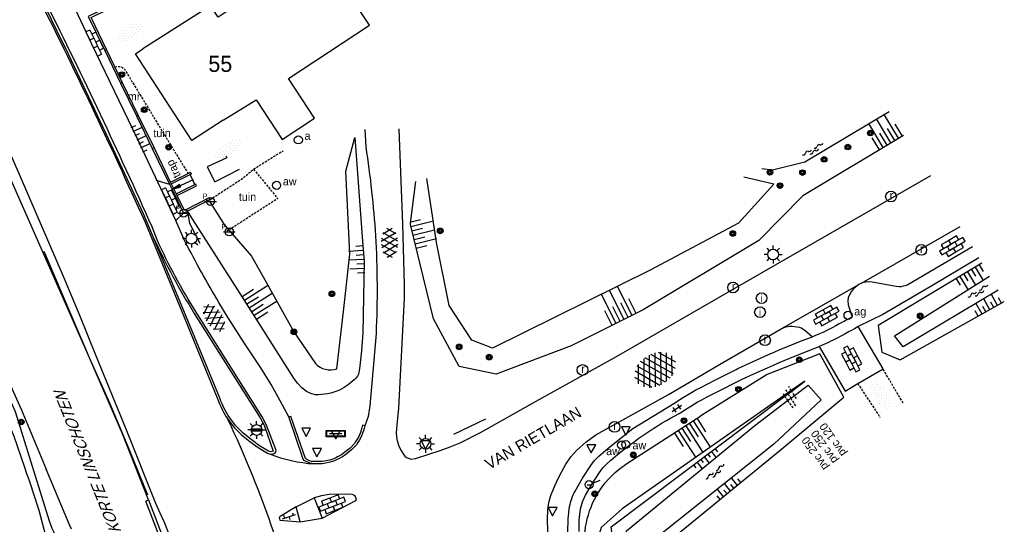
# Model space of a CAD drawing. Header units: metres. Extents: x 121538 to 126242, y 445257 to 454505.
# Tile 60 of 83: x 122169 to 122279, y 453069 to 453126. Entities that reach past the tile are written whole.
import ezdxf
from ezdxf.enums import TextEntityAlignment as Align

# ---------------------------------------------------------------- set-up
doc = ezdxf.new("R2010")
doc.units = ezdxf.units.M
doc.linetypes.add('SCHRIKH', pattern=[100, 100, 0])
doc.linetypes.add('STIPPELFIJN', pattern=[0.375, 0.25, -0.125])
for name, color, linetype in [('B01_F', 8, 'Continuous'), ('BOUWD01S', 8, 'Continuous'), ('BOUWT04', 8, 'Continuous'), ('SYMBD01', 8, 'Continuous'), ('SYMBD02', 8, 'Continuous'), ('SYMBD03', 8, 'Continuous'), ('SYMBD04', 8, 'Continuous'), ('SYMBD05', 8, 'Continuous'), ('TEK-D05', 8, 'Continuous'), ('TEK-D06', 8, 'Continuous'), ('TEK-D07', 8, 'Continuous'), ('TEK-D19', 8, 'Continuous'), ('TEK-D20', 7, 'Continuous'), ('TER-T02', 8, 'RASTER'), ('TER-T09', 8, 'Continuous'), ('TOPOT05', 8, 'STIPPELFIJN'), ('TOPOT06', 8, 'WALB'), ('TOPOT12', 8, 'STIPPELFIJN'), ('TOPOT20', 8, 'Continuous'), ('TOPOT21', 8, 'Continuous'), ('TOPOT22', 8, 'Continuous'), ('TOPOT23', 8, 'Continuous'), ('TOPOT24', 8, 'Continuous'), ('TOPOT26', 8, 'Continuous'), ('TOPOT28', 8, 'Continuous'), ('TOPOT30', 8, 'Continuous'), ('TOPOT50', 8, 'Continuous'), ('TOPOT54', 8, 'SCHRIKH'), ('TOPOV04', 8, 'Continuous'), ('WAT-T00', 8, 'Continuous'), ('WEG-T01', 8, 'Continuous'), ('WEG-T06', 8, 'STIPPELFIJN'), ('WEG-T21', 8, 'Continuous'), ('Z02', 8, 'Continuous')]:
    doc.layers.add(name, color=color, linetype=linetype)
doc.styles.add('ISO', font='provutr.shx')
doc.linetypes.add('RASTER', pattern='A,0.25,-0.25,[150,BLOK.SHX,S=0.25,R=0,X=0,Y=0],-0.25,0.25', length=1)
doc.linetypes.add('WALB', pattern='A,0.5,[155,BLOK.SHX,S=0.25,R=0,X=0,Y=0],0.5', length=1)

# ---------------------------------------------------------------- blocks, each defined once
blk = doc.blocks.new('talud')
for p, q in [((0, 0.75), (0.5, 0.75)), ((0, 0.5), (1, 0.5)), ((0, 0.25), (0.5, 0.25)), ((0, 0), (1, 0)), ((0, -0.25), (0.5, -0.25)), ((0, -0.5), (1, -0.5)), ((0, -0.75), (0.5, -0.75))]:
    blk.add_line(p, q)
blk = doc.blocks.new('asfalt-l')
for p, q in [((-0.93, 0.18), (0.7, 1.13)), ((-0.76, 1.01), (0.3, 1.62)), ((-0.7, 1.13), (0.93, 0.18)), ((-0.3, 1.62), (0.76, 1.01)), ((-0.89, -0.52), (0.89, 0.52)), ((-0.89, 0.52), (0.89, -0.52)), ((-0.93, -0.18), (0.7, -1.13)), ((-0.76, -1.01), (0.3, -1.62)), ((-0.7, -1.13), (0.93, -0.18)), ((-0.3, -1.62), (0.76, -1.01))]:
    blk.add_line(p, q)
blk = doc.blocks.new('asfalt-xl')
at = {"linetype": 'Continuous'}
for p, q in [((0.41, 2.41), (-1.51, 1.29)), ((0.41, 2.41), (-1.51, 1.29)), ((1.52, 1.29), (-0.43, 2.4)), ((1.52, 1.29), (-0.43, 2.4)), ((1.4, 1.54), (-1.75, -0.3)), ((1.4, 1.54), (-1.75, -0.3)), ((1.01, 2.03), (-1.74, 0.43)), ((1.01, 2.03), (-1.74, 0.43)), ((1.77, -0.29), (-1.4, 1.52)), ((1.77, -0.29), (-1.4, 1.52)), ((1.75, 0.44), (-1.02, 2.02)), ((1.75, 0.44), (-1.02, 2.02)), ((1.41, -1.53), (-1.75, 0.28)), ((1.41, -1.53), (-1.75, 0.28)), ((1.65, -0.94), (-1.64, 0.94)), ((1.65, -0.94), (-1.64, 0.94)), ((1.64, 0.96), (-1.63, -0.95)), ((1.64, 0.96), (-1.63, -0.95)), ((1.76, 0.3), (-1.39, -1.53)), ((1.76, 0.3), (-1.39, -1.53)), ((1.02, -2.03), (-1.74, -0.45)), ((1.02, -2.03), (-1.74, -0.45)), ((1.75, -0.43), (-1, -2.03)), ((1.75, -0.43), (-1, -2.03)), ((0.41, -2.41), (-1.49, -1.33)), ((0.41, -2.41), (-1.49, -1.33)), ((1.53, -1.28), (-0.41, -2.41)), ((1.53, -1.28), (-0.41, -2.41))]:
    blk.add_line(p, q, dxfattribs=at)
blk = doc.blocks.new('TP')
at = {"layer": 'SYMBD01', "linetype": 'Continuous'}
blk.add_line((0, 2.6), (0, 0), dxfattribs=at)
for points in [[(-0.16, 1.64), (0.16, 1.64), (0, 2.6)], [(-0.08, 1.71), (0.08, 1.71), (0, 2.17)]]:
    blk.add_lwpolyline(points, close=True, dxfattribs=at)
at = {"layer": 'TEK-D19', "style": 'ISO', "flags": 8}
blk.add_attdef('TRAP', (1.15, 0.73), '', height=0.9, dxfattribs=at)
blk = doc.blocks.new('halfverhard-m')
for p, q in [((-0.3125, 1.25), (-0.3125, 1.25)), ((-0.15625, 1.5625), (-0.15625, 1.5625)), ((0, 1.25), (0, 1.25)), ((0.15625, 1.5625), (0.15625, 1.5625)), ((0.3125, 1.25), (0.3125, 1.25)), ((-0.625, 0.625), (-0.625, 0.625)), ((-0.625, 0), (-0.625, 0)), ((-0.46875, 0.9375), (-0.46875, 0.9375)), ((-0.46875, 0.3125), (-0.46875, 0.3125)), ((-0.3125, 0.625), (-0.3125, 0.625)), ((-0.3125, 0), (-0.3125, 0)), ((-0.15625, 0.9375), (-0.15625, 0.9375)), ((-0.15625, 0.3125), (-0.15625, 0.3125)), ((0, 0.625), (0, 0.625)), ((0, 0), (0, 0)), ((0.15625, 0.9375), (0.15625, 0.9375)), ((0.15625, 0.3125), (0.15625, 0.3125)), ((0.3125, 0.625), (0.3125, 0.625)), ((0.3125, 0), (0.3125, 0)), ((0.46875, 0.9375), (0.46875, 0.9375)), ((0.46875, 0.3125), (0.46875, 0.3125)), ((0.625, 0.625), (0.625, 0.625)), ((0.625, 0), (0.625, 0)), ((-0.625, -0.625), (-0.625, -0.625)), ((-0.46875, -0.3125), (-0.46875, -0.3125)), ((-0.46875, -0.9375), (-0.46875, -0.9375)), ((-0.3125, -0.625), (-0.3125, -0.625)), ((-0.15625, -0.3125), (-0.15625, -0.3125)), ((-0.15625, -0.9375), (-0.15625, -0.9375)), ((0, -0.625), (0, -0.625)), ((0.15625, -0.3125), (0.15625, -0.3125)), ((0.15625, -0.9375), (0.15625, -0.9375)), ((0.3125, -0.625), (0.3125, -0.625)), ((0.46875, -0.3125), (0.46875, -0.3125)), ((0.46875, -0.9375), (0.46875, -0.9375)), ((0.625, -0.625), (0.625, -0.625)), ((-0.3125, -1.25), (-0.3125, -1.25)), ((-0.15625, -1.5625), (-0.15625, -1.5625)), ((0, -1.25), (0, -1.25)), ((0.15625, -1.5625), (0.15625, -1.5625)), ((0.3125, -1.25), (0.3125, -1.25))]:
    blk.add_line(p, q)
blk = doc.blocks.new('water-m')
at = {"linetype": 'Continuous'}
for centre, start, end in [((-0.32, 1.12), 309.7446, 50.2554), ((-0.01, 0.75), 129.7446, 230.2554), ((-0.32, 0.37), 309.7446, 50.2554), ((0.32, 0.01), 129.7446, 230.2554), ((0, 0.38), 309.7446, 50.2554), ((-0.01, -0.74), 129.7446, 230.2554), ((-0.32, -0.37), 309.7446, 50.2554), ((-0.32, -1.12), 309.7446, 50.2554), ((0, -0.37), 309.7446, 50.2554)]:
    blk.add_arc(centre, 0.244, start, end, dxfattribs=at)
blk = doc.blocks.new('Prov-grensst')
blk.add_line((-0.67, 0), (0.67, 0))
blk.add_circle((0, 0), 0.45)
at = {"style": 'ISO'}
blk.add_text('P', height=0.6, dxfattribs=at).set_placement((-0.61, 0.58), align=Align.MIDDLE)
blk = doc.blocks.new('lichtmast')
for p, q in [((-0.6, 0), (-1, 0)), ((-0.71, 0.71), (-0.42, 0.42)), ((0, 0.6), (0, 1)), ((0.42, 0.42), (0.71, 0.71)), ((0.6, 0), (1, 0)), ((-0.42, -0.42), (-0.71, -0.71)), ((0, -0.6), (0, -1)), ((0.42, -0.42), (0.71, -0.71))]:
    blk.add_line(p, q)
blk.add_circle((0, 0), 0.6)
blk = doc.blocks.new('BOOM')
for radius in [0.315, 0.225, 0.135]:
    blk.add_circle((0, 0), radius)
blk = doc.blocks.new('afsl-water')
blk.add_circle((0, 0), 0.45)
at = {"style": 'ISO'}
blk.add_attdef('AFSL-WATER', (0.7, 0), '', height=0.9, dxfattribs=at)
blk = doc.blocks.new('afsl-gas')
blk.add_circle((0, 0), 0.45)
at = {"style": 'ISO'}
blk.add_attdef('AFSL-GAS', (0.7, 0), '', height=0.9, dxfattribs=at)
blk = doc.blocks.new('afsluiter')
blk.add_circle((0, 0), 0.45)
at = {"style": 'ISO'}
blk.add_attdef('AFSLUITER', (0.7, 0), '', height=0.9, dxfattribs=at)
blk = doc.blocks.new('verkeersbord')
for p, q in [((0.5, 0.32), (-0.5, 0.32)), ((-0.5, 0.32), (0, -0.6)), ((0, -0.6), (0.5, 0.32))]:
    blk.add_line(p, q)
blk = doc.blocks.new('inspectieput')
blk.add_circle((0, 0), 0.6)
at = {"style": 'ISO'}
blk.add_text('i', height=0.8, dxfattribs=at).set_placement((0, 0), align=Align.MIDDLE)
blk = doc.blocks.new('kolk')
blk.add_circle((0, 0), 0.6)
at = {"style": 'ISO'}
blk.add_text('r', height=0.933, dxfattribs=at).set_placement((0.06, -0.33), align=Align.CENTER)
blk = doc.blocks.new('aanduidingsbord')
for p, q in [((-0.81, -0.33), (0, 0)), ((-1.45, -0.5), (-1.01, -0.5))]:
    blk.add_line(p, q)
blk.add_circle((-1.23, -0.5), 0.45)
blk = doc.blocks.new('balise')
blk.add_hatch(color=256).paths.add_polyline_path([(0.6, 0, 0.086579), (0.56, 0.2), (-0.56, 0.2, 0.086579), (-0.6, 0, 0.085386), (-0.57, -0.2), (0.57, -0.2, 0.085386)])
blk.add_circle((0, 0), 0.6)
blk = doc.blocks.new('plaatsnaam')
blk.add_line((-0.69, 0), (0.69, 0))
for points in [[(-1.05, 0.35), (1.05, 0.35), (1.05, -0.35), (-1.05, -0.35)], [(-0.99, 0.29), (0.99, 0.29), (0.99, -0.29), (-0.99, -0.29)]]:
    blk.add_lwpolyline(points, close=True)
blk = doc.blocks.new('klinkers-m')
for p, q in [((0, 1.5), (-0.5, 1.5)), ((-0.5, 1.5), (-0.5, 0.5)), ((0, 1.5), (0, 1)), ((-0.5, 0.5), (-0.5, -0.5)), ((0, 0.5), (-0.5, 0.5)), ((0.5, 1), (0, 1)), ((0, 1), (0, 0.5)), ((0, 0.5), (0, 0)), ((0.5, 0), (0, 0)), ((0, 0), (0, -0.5)), ((0.5, 0), (0.5, 1)), ((0.5, -1), (0.5, 0)), ((-0.5, -0.5), (-0.5, -1.5)), ((0, -0.5), (-0.5, -0.5)), ((0, -0.5), (0, -1)), ((0, -1), (0.5, -1)), ((0, -1), (0, -1.5)), ((-0.5, -1.5), (0, -1.5))]:
    blk.add_line(p, q)
blk = doc.blocks.new('klinkers-l')
at = {"linetype": 'Continuous'}
for p, q in [((0.25, 1.5), (-0.25, 1.5)), ((-0.25, 1.5), (-0.25, 0.5)), ((0.25, 0.5), (0.25, 1.5)), ((-0.25, 1), (-0.75, 1)), ((-0.75, 1), (-0.75, 0)), ((-0.25, 0), (-0.75, 0)), ((-0.75, 0), (-0.75, -1)), ((0.25, 0.5), (-0.25, 0.5)), ((-0.25, 0.5), (-0.25, -0.5)), ((0.75, 1), (0.25, 1)), ((0.25, -0.5), (0.25, 0.5)), ((0.75, 0), (0.75, 1)), ((-0.75, -1), (-0.25, -1)), ((-0.25, -0.5), (-0.25, 0)), ((0.25, -0.5), (-0.25, -0.5)), ((-0.25, -0.5), (-0.25, -1.5)), ((0.75, 0), (0.25, 0)), ((0.25, 0), (0.25, -0.5)), ((0.25, -1.5), (0.25, -0.5)), ((0.25, -1), (0.75, -1)), ((0.75, -1), (0.75, 0)), ((-0.25, -1.5), (0.25, -1.5))]:
    blk.add_line(p, q, dxfattribs=at)
blk = doc.blocks.new('klinkers-s')
for p, q in [((-0.31, 0.5), (0, 0.5)), ((0, -0.75), (0, 0.75)), ((0, 0), (0.31, 0)), ((0, -0.5), (-0.31, -0.5))]:
    blk.add_line(p, q)
blk = doc.blocks.new('tegels-s')
for p, q in [((0.3125, 0.3125), (-0.3125, 0.3125)), ((0, -0.625), (0, 0.625)), ((0.3125, -0.3125), (-0.3125, -0.3125))]:
    blk.add_line(p, q)

msp = doc.modelspace()

# ---------------------------------------------------------------- linework, layer by layer
at = {"layer": 'B01_F'}
for points in [[(122207.78, 453125.22), (122202.24, 453133.62), (122190.85, 453126.11), (122190.01, 453127.37), (122182.45, 453122.57)], [(122191.41, 453114.62), (122195.11, 453116.89), (122198.02, 453112.46), (122201.64, 453114.84), (122198.74, 453119.25), (122207.78, 453125.22)], [(122191.41, 453114.62), (122187.92, 453112.35), (122181.62, 453122.03), (122182.45, 453122.57)]]:
    msp.add_lwpolyline(points, dxfattribs=at)
at = {"layer": 'BOUWT04'}
for points in [[(122189.94, 453105.75), (122189.84, 453105.92), (122187.1, 453104.52), (122186.29, 453106.18), (122185.55, 453107.69), (122183.69, 453111.56), (122181.93, 453115.17), (122180.14, 453118.85), (122176.65, 453126.07), (122178.73, 453127.1), (122178.64, 453127.29), (122176.32, 453126.19), (122178.19, 453122.39), (122179.96, 453118.76), (122181.74, 453115.08), (122183.49, 453111.46), (122185.46, 453107.4), (122186.01, 453106.28), (122187, 453104.23), (122189.94, 453105.75)], [(122178.38, 453122.48), (122178.19, 453122.39)], [(122180.14, 453118.85), (122179.96, 453118.76)], [(122181.74, 453115.08), (122181.93, 453115.17)], [(122183.49, 453111.46), (122183.69, 453111.56)], [(122191.72, 453110.64), (122191.82, 453110.42), (122189.64, 453109.39), (122190.49, 453107.73), (122193.24, 453109.13)], [(122185.55, 453107.69), (122187.73, 453108.77), (122187.83, 453108.58), (122185.65, 453107.5)], [(122187.85, 453108.59), (122187.75, 453108.75), (122187.47, 453108.69)], [(122188.37, 453107.46), (122188.27, 453107.42), (122187.73, 453108.53), (122187.83, 453108.58)], [(122186.29, 453106.18), (122188.45, 453107.27), (122188.37, 453107.46), (122186.21, 453106.37)], [(122190, 453050.88), (122189.77, 453051.76), (122187.48, 453059.31), (122186.7, 453061.66), (122185.01, 453066.26), (122182.77, 453072.04), (122183.08, 453072.19)], [(122183.08, 453072.19), (122185.61, 453065.59)]]:
    msp.add_lwpolyline(points, dxfattribs=at)
at = {"layer": 'TER-T02', "flags": 128}
msp.add_lwpolyline([(122182.99, 453072.71), (122180.92, 453077.88), (122178.74, 453082.99), (122176.49, 453088.07), (122171.42, 453099.96)], dxfattribs=at)
at = {"layer": 'TER-T09'}
for points in [[(122143.38, 453132.3), (122148.6, 453121.86), (122153.66, 453111.96), (122158.26, 453102.82), (122161.78, 453096.04), (122165.44, 453088.08), (122168.16, 453082.08), (122171.97, 453069.86)], [(122267.47, 453112.91), (122256.2, 453106.16)], [(122252.96, 453107.46), (122249.64, 453108.24)], [(122276.24, 453098.64), (122264.62, 453091.66), (122265.05, 453088.7), (122267.1, 453087.85), (122278.74, 453094.34)], [(122250.91, 453042.45), (122249.42, 453044.18), (122245.44, 453043.32), (122242.98, 453058.15), (122241.02, 453066.85), (122241.79, 453068.02), (122253.65, 453077.71), (122260.8, 453083.66), (122258.1, 453088.53), (122252.24, 453086.22), (122244.82, 453081.57)]]:
    msp.add_lwpolyline(points, dxfattribs=at)
at = {"layer": 'TER-T09', "linetype": 'Continuous'}
msp.add_lwpolyline([(122187.45, 453104.36), (122187.65, 453103.12), (122188.82, 453100.86)], dxfattribs=at)
at = {"layer": 'TOPOT05', "flags": 128}
for points in [[(122194.82, 453109.14), (122197.52, 453105.85), (122192.38, 453102.55)], [(122192.38, 453102.55), (122191.79, 453102.17)]]:
    msp.add_lwpolyline(points, dxfattribs=at)
at = {"layer": 'TOPOT06', "flags": 128}
for points in [[(122183.08, 453072.19), (122180.18, 453079.59), (122176.46, 453088.06), (122169.41, 453104.11), (122162.3, 453120.14), (122157.4, 453130.78), (122152.88, 453140.11), (122150.79, 453144.22)], [(122174.47, 453068.93), (122174.23, 453069.43), (122171.64, 453075.62)]]:
    msp.add_lwpolyline(points, dxfattribs=at)
at = {"layer": 'TOPOT12', "flags": 128}
for points in [[(122254.93, 453084.41), (122254.65, 453084.85)], [(122254.52, 453083.3), (122255.09, 453082.46)], [(122254.87, 453083.56), (122255.41, 453082.67)]]:
    msp.add_lwpolyline(points, dxfattribs=at)
at = {"layer": 'TOPOT12'}
for points in [[(122254.01, 453084.05), (122254.14, 453083.86)], [(122254.14, 453083.86), (122254.19, 453083.78)], [(122254.19, 453083.78), (122254.52, 453083.3)], [(122254.28, 453084.5), (122254.52, 453084.12)], [(122254.52, 453084.12), (122254.56, 453084.05)], [(122254.56, 453084.05), (122254.87, 453083.56)], [(122254.97, 453084.36), (122254.93, 453084.41)], [(122255.28, 453083.87), (122254.97, 453084.36)], [(122255.51, 453083.52), (122255.28, 453083.87)]]:
    msp.add_lwpolyline(points, dxfattribs=at)
at = {"layer": 'TOPOT50'}
for points in [[(122191.67, 453102.79), (122194.58, 453099.41), (122196.22, 453096.5), (122199.33, 453090.97), (122201.73, 453087.42, 0.29394), (122204.13, 453086.85), (122204.89, 453093.23), (122205.58, 453099.63), (122205.54, 453100.48), (122205.12, 453108.93), (122206.13, 453112.69), (122207.01, 453101.11), (122207.19, 453098.81), (122207.05, 453090.85), (122206.9, 453088.83), (122206.65, 453086.82), (122206.53, 453086.26), (122206.42, 453086.01), (122206.25, 453085.79, -0.079925), (122204.44, 453084.47, -0.117886), (122201.7, 453083.95), (122201.21, 453084.08), (122200.74, 453084.31), (122200.2, 453084.72), (122199.72, 453085.22), (122199.33, 453085.78), (122193.32, 453095.26), (122193.07, 453095.67), (122187.44, 453104.46)], [(122241.64, 453019.52), (122237.1, 453027.79), (122233.76, 453037.97), (122231.8, 453054.57), (122231.88, 453068.72, -0.090604), (122232.92, 453072.25, -0.107931), (122235.68, 453075.63), (122236.54, 453076.25), (122244.82, 453081.57)], [(122171.97, 453069.86, 0.036484), (122174.83, 453063.61), (122179.33, 453058.49), (122179.87, 453057.71), (122180.37, 453056.77), (122182.93, 453049.64), (122183.4, 453048.74), (122183.83, 453048.17), (122184.38, 453047.67), (122185, 453047.25), (122186.15, 453046.63), (122187.35, 453046.12), (122188.16, 453045.89), (122189, 453045.78), (122190.1, 453045.78), (122191.19, 453045.9)]]:
    msp.add_lwpolyline(points, format="xyb", dxfattribs=at)
for points in [[(122185.46, 453107.44), (122183.93, 453107.89)], [(122252.96, 453107.46), (122249.02, 453103.1), (122239.15, 453097.84), (122221.54, 453089.16), (122219.21, 453090.04), (122216.69, 453093.92), (122215.25, 453100.93), (122214.73, 453104.41), (122214.19, 453108.08)], [(122256.2, 453106.16), (122251.29, 453101.18), (122238.38, 453093.42), (122230.33, 453089.4), (122221.94, 453086.26), (122217.8, 453087.11), (122214.92, 453092.43), (122212.35, 453102.94), (122212.41, 453103.42), (122212.95, 453107.75)], [(122191.67, 453102.79), (122189.9, 453105.61)], [(122243.64, 453033.42), (122239.99, 453033.49), (122236.79, 453053.42), (122234.78, 453069.19), (122254.19, 453083.78), (122254.56, 453084.05), (122254.97, 453084.36), (122256.44, 453085.47), (122254.93, 453084.41), (122254.52, 453084.12), (122254.14, 453083.86), (122236.04, 453071.19), (122233.69, 453069.1), (122232.43, 453064.9), (122234.72, 453053.97), (122235.72, 453038.59), (122237.92, 453030.57), (122242.14, 453020.37), (122242.63, 453020.32)]]:
    msp.add_lwpolyline(points, dxfattribs=at)
at = {"layer": 'TOPOT54'}
msp.add_lwpolyline([(122217.2, 453079.53), (122220.8, 453081.24)], dxfattribs=at)
at = {"layer": 'TOPOV04'}
for points in [[(122200.78, 453055.42, 0.055842), (122191.94, 453081.22)], [(122196.6, 453077.33, 0.074185), (122201.59, 453076.22)]]:
    msp.add_lwpolyline(points, format="xyb", dxfattribs=at)
for points in [[(122199.58, 453071.41), (122201.6, 453072.43)], [(122200.04, 453069.76), (122202.49, 453070.15)]]:
    msp.add_lwpolyline(points, dxfattribs=at)
at = {"layer": 'WAT-T00'}
for points in [[(122144.03, 453132.62), (122149.25, 453122.19), (122154.31, 453112.29), (122158.91, 453103.15), (122162.44, 453096.36), (122166.1, 453088.38), (122168.84, 453082.34), (122171.64, 453075.62)], [(122251.65, 453109.23), (122252.83, 453109.08), (122256.43, 453109.97), (122265.87, 453115.58)], [(122278.06, 453095.61), (122267.45, 453089.29), (122266.45, 453090.54), (122277.1, 453097.18)], [(122256.8, 453085.01), (122258.25, 453083.38), (122252.99, 453078.43), (122239.38, 453067.6), (122241.45, 453055.65), (122243.58, 453043.71), (122244.62, 453041.97), (122244.99, 453041.74), (122245.4, 453041.61), (122245.72, 453041.58), (122246.03, 453041.62), (122246.33, 453041.72), (122246.61, 453041.88), (122249.07, 453042.65), (122249.89, 453041.78)]]:
    msp.add_lwpolyline(points, dxfattribs=at)
msp.add_lwpolyline([(122249.89, 453041.78, -0.369964), (122249.59, 453039.72), (122243.89, 453036.19, -0.338994), (122242.02, 453037.07), (122240.52, 453043.41), (122236.51, 453068.73), (122250.84, 453080.52), (122254.52, 453083.3), (122254.87, 453083.56), (122255.28, 453083.87), (122256.8, 453085.01)], format="xyb", dxfattribs=at)
at = {"layer": 'WEG-T01'}
for points in [[(122187.06, 453063.98), (122185.98, 453066.85), (122184.86, 453069.69), (122184.36, 453070.73), (122183.91, 453071.79), (122180.59, 453080.1), (122177.2, 453088.38), (122175.41, 453092.78), (122173.57, 453097.15), (122168.76, 453108.28), (122163.9, 453119.39, 0.008398), (122155.03, 453138.45, 0.005717)], [(122144.48, 453128.14), (122148.68, 453119.62), (122152.18, 453112.62), (122155.14, 453106.62), (122158.4, 453100.2), (122161.16, 453094.32), (122163.56, 453089.12), (122164.82, 453086.52), (122165.7, 453084.78), (122166.46, 453083), (122166.92, 453081.84), (122167.38, 453080.84), (122168.02, 453079.32), (122169.2, 453075.84, -0.042126), (122172.33, 453064.71)], [(122170.86, 453128.13, -0.010765), (122183.01, 453102.48, -1.676853)], [(122183.48, 453102.7, 0.010363), (122171.66, 453127.66, -2.155434)], [(122207.25, 453113.58), (122207.35, 453111.62, -0.024331), (122208.44, 453101.72, -0.026745), (122208.51, 453090.78), (122207.81, 453082.69), (122207.62, 453081.52), (122207.25, 453080.47)], [(122183.01, 453102.48), (122187.06, 453092.59), (122190.84, 453083.41, 0.061444), (122191.94, 453081.22)], [(122196.6, 453077.33, 0.167007), (122197.12, 453077.4, 0.540595), (122197.31, 453077.81), (122196.22, 453080.63), (122195.79, 453081.48), (122188.4, 453093.16, -0.031714), (122184.03, 453101.24), (122183.48, 453102.7)], [(122198.76, 453081.46), (122197.8, 453083.28), (122196.78, 453085.07), (122195.63, 453086.94), (122193.78, 453089.73), (122191.99, 453092.54), (122190.95, 453094.25, -0.016987), (122187.15, 453101.1)], [(122229.8, 453062.46), (122229.98, 453070.07), (122230.15, 453071.48, -0.08266), (122230.75, 453073.19), (122231.6, 453074.64), (122232.51, 453076.04), (122232.94, 453076.59), (122233.42, 453077.08), (122234.45, 453077.97), (122237.22, 453080.17), (122241.79, 453082.96), (122242.78, 453083.59), (122243.78, 453084.2), (122244.26, 453084.48), (122244.74, 453084.73), (122246.46, 453085.61), (122248.17, 453086.48), (122248.38, 453086.59), (122248.6, 453086.69), (122248.77, 453086.77), (122248.95, 453086.86), (122250.66, 453087.64), (122252.38, 453088.42), (122253.01, 453088.71), (122253.65, 453088.98), (122254.89, 453089.49), (122256.15, 453090), (122257.31, 453090.43)], [(122231.2, 453068.66), (122231.22, 453069.93), (122231.37, 453071.19), (122231.58, 453071.97), (122231.91, 453072.72), (122232.66, 453074.01), (122233.48, 453075.27), (122233.86, 453075.77), (122234.3, 453076.23), (122234.76, 453076.64), (122235.23, 453077.03, -0.052939), (122242.38, 453081.85), (122243.4, 453082.48), (122244.42, 453083.1), (122244.93, 453083.39), (122245.45, 453083.66), (122247.1, 453084.51), (122248.75, 453085.35), (122248.93, 453085.44), (122249.27, 453085.6), (122249.43, 453085.67), (122251.15, 453086.45), (122252.88, 453087.22), (122253.51, 453087.5), (122254.14, 453087.77), (122255.38, 453088.28), (122256.61, 453088.78), (122258.04, 453089.35)], [(122191.94, 453081.22), (122192.65, 453080.3), (122193.48, 453079.47), (122194.39, 453078.73), (122195.35, 453078.04), (122196.36, 453077.42, 0.081413), (122196.6, 453077.33)], [(122207.25, 453080.47, -0.102327), (122206.31, 453078.36), (122205.77, 453077.8), (122205.17, 453077.32, -0.09867), (122203.39, 453076.4), (122202.49, 453076.24), (122201.59, 453076.22)], [(122202.49, 453070.15), (122206.25, 453072.12), (122206.31, 453072.26, 0.298058), (122205.84, 453072.82), (122205.32, 453072.85)]]:
    msp.add_lwpolyline(points, format="xyb", dxfattribs=at)
for points in [[(122173.63, 453128.93), (122174.49, 453127.31), (122174.93, 453126.95), (122176.69, 453123.12), (122181.79, 453112.55), (122186.09, 453103.46)], [(122211.04, 453113.65), (122211.26, 453108.78), (122211.47, 453103.02), (122211.67, 453096.19), (122211.65, 453094.72), (122211.03, 453082.46), (122210.79, 453080.16), (122210.77, 453079.64), (122210.82, 453078.97), (122211.02, 453078.33), (122211.29, 453077.77), (122211.6, 453077.23), (122211.73, 453077.07), (122211.9, 453076.94), (122212.44, 453076.74), (122212.92, 453076.84), (122215.68, 453077.7), (122216.81, 453078.11), (122217.92, 453078.57), (122220.19, 453079.73), (122226.41, 453083.23), (122235.38, 453088.2), (122248.7, 453095.87), (122270.53, 453108.43)], [(122187.15, 453101.1), (122186.12, 453103.4), (122187, 453104.23)], [(122262.79, 453096.42), (122273.82, 453102.73)], [(122275.17, 453100.45), (122267.94, 453096.22), (122267.65, 453096.11), (122267.42, 453096.06), (122267.17, 453096.01), (122266.97, 453095.99), (122266.64, 453096.02), (122263.98, 453096.53), (122263.55, 453096.56), (122262.95, 453096.47), (122262.79, 453096.42)], [(122275.9, 453099.22), (122270.46, 453096.01), (122265.16, 453092.92), (122262.4, 453091.55)], [(122253.8, 453091.31), (122262.46, 453096.25)], [(122262.46, 453096.25), (122262.14, 453096.01), (122261.85, 453095.74), (122261.62, 453095.44), (122261.42, 453095.12), (122261.3, 453094.78), (122261.26, 453094.43), (122261.3, 453093.98), (122261.42, 453093.55), (122261.74, 453092.6), (122261.36, 453092.41), (122260.99, 453092.22), (122260.82, 453092.13), (122260.65, 453092.04), (122260.28, 453091.85), (122259.91, 453091.65), (122259.48, 453091.42), (122259.04, 453091.19), (122258.75, 453091.04), (122258.46, 453090.91), (122257.89, 453090.66), (122257.31, 453090.43)], [(122262.79, 453096.42), (122262.62, 453096.34), (122262.46, 453096.25)], [(122253.8, 453091.31), (122254.06, 453091.43), (122254.33, 453091.53), (122254.53, 453091.57), (122254.73, 453091.6), (122255.01, 453091.6), (122255.28, 453091.58), (122255.56, 453091.54), (122255.83, 453091.49), (122256.03, 453091.42), (122256.22, 453091.32), (122256.48, 453091.13), (122256.71, 453090.92), (122257.31, 453090.43)], [(122262.4, 453091.55), (122262, 453091.32), (122261.59, 453091.1), (122261.4, 453090.99), (122261.21, 453090.89), (122260.84, 453090.69), (122260.47, 453090.5), (122260.04, 453090.27), (122259.62, 453090.04), (122259.36, 453089.91), (122259.1, 453089.79), (122258.57, 453089.57), (122258.04, 453089.35)], [(122265.18, 453086.82), (122262.4, 453091.55)], [(122228.97, 453060.16), (122228.35, 453063.8), (122227.73, 453068.79), (122227.67, 453069.96), (122227.71, 453071.14), (122227.83, 453071.92), (122228.05, 453072.68), (122228.38, 453073.52), (122228.75, 453074.35), (122229.23, 453075.29), (122229.74, 453076.2), (122230.28, 453077.01), (122230.94, 453077.74), (122231.97, 453078.65), (122233.09, 453079.46), (122241.19, 453083.97), (122247.35, 453087.59), (122253.8, 453091.31)], [(122258.04, 453089.35), (122260.96, 453084.36), (122262.35, 453085.2)], [(122262.35, 453085.2), (122265.18, 453086.82)], [(122201.59, 453076.22), (122201.09, 453076.31), (122200.48, 453076.61), (122200.38, 453076.74), (122198.76, 453081.46)], [(122205.32, 453072.85), (122203.27, 453072.81), (122202.43, 453072.66), (122201.6, 453072.43)], [(122201.6, 453072.43), (122202.49, 453070.15)], [(122199.58, 453071.41), (122197.8, 453070.36), (122197.68, 453070.24), (122197.77, 453069.92), (122200.04, 453069.76)], [(122200.04, 453069.76), (122199.58, 453071.41)]]:
    msp.add_lwpolyline(points, dxfattribs=at)
at = {"layer": 'WEG-T06', "flags": 128}
for points in [[(122179.3, 453120.58), (122180.01, 453120.61), (122180.38, 453120.32), (122187.47, 453108.69)], [(122194.82, 453109.14), (122196.89, 453110.44), (122198.11, 453111.19)], [(122189.93, 453105.73), (122193.59, 453108.11), (122194.82, 453109.14)], [(122267.43, 453083.01), (122265.18, 453086.82)], [(122262.35, 453085.2), (122264.85, 453081.42)]]:
    msp.add_lwpolyline(points, dxfattribs=at)
at = {"layer": 'WEG-T21'}
msp.add_lwpolyline([(122183.68, 453101.4), (122183.42, 453102.03), (122182.5, 453104.15), (122178.36, 453113.08), (122174.14, 453121.98), (122172.87, 453124.56), (122171.59, 453127.14)], dxfattribs=at)
msp.add_lwpolyline([(122183.68, 453101.4, 0.032706), (122188.19, 453093.03), (122195.57, 453081.35), (122195.99, 453080.54), (122197, 453077.63), (122196.74, 453077.57), (122196.49, 453077.64), (122195.49, 453078.25), (122194.54, 453078.93), (122193.65, 453079.65), (122192.84, 453080.46), (122192.15, 453081.36, -0.061563), (122191.07, 453083.5), (122187.29, 453092.68)], format="xyb", close=True, dxfattribs=at)
msp.add_lwpolyline([(122207.25, 453080.47), (122207, 453080.53, -0.101778), (122206.11, 453078.51), (122205.6, 453077.98), (122205.02, 453077.52, -0.09867), (122203.33, 453076.64), (122202.47, 453076.49), (122201.6, 453076.47, -0.16326), (122200.61, 453076.84), (122199, 453081.51), (122198.76, 453081.46)], format="xyb", dxfattribs=at)

# ---------------------------------------------------------------- block references
at = {"layer": 'BOUWD01S'}
ref = msp.add_blockref('TP', (122188.11, 453107.97), dxfattribs=dict(at, rotation=114.3223418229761))
ref.add_attrib('TRAP', 'trap', (122186.72, 453108.43), dxfattribs={"height": 0.9, "rotation": 116.5713, "style": 'ISO', "flags": 8})
at = {"layer": 'SYMBD01'}
for name, p, rotation in [('asfalt-l', (122210.03, 453100.9), 181.0318470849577), ('asfalt-l', (122190.4, 453092.51), 212.7894629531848), ('asfalt-xl', (122239.73, 453086.72), 300.2120889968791)]:
    msp.add_blockref(name, p, dxfattribs=dict(at, rotation=rotation))
at = {"layer": 'SYMBD02'}
for name, p, rotation in [('halfverhard-m', (122180.89, 453124.38), 302.4117614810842), ('klinkers-m', (122177.17, 453123.33), 25.831420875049), ('halfverhard-m', (122191.98, 453111.4), 302.496423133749), ('klinkers-m', (122185.63, 453105.69), 25.66077375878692), ('klinkers-l', (122272.93, 453100.54), 300.5695806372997), ('klinkers-l', (122258.84, 453092.77), 118.7416110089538), ('klinkers-l', (122261.68, 453087.94), 27.48339945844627), ('klinkers-l', (122203.61, 453071.71), 111.2384305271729), ('klinkers-s', (122198.78, 453070.32), 288.2210087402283)]:
    msp.add_blockref(name, p, dxfattribs=dict(at, rotation=rotation))
at = {"layer": 'SYMBD02', "linetype": 'Continuous', "rotation": 210.3528391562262}
msp.add_blockref('halfverhard-m', (122264.98, 453083.86), dxfattribs=at)
at = {"layer": 'SYMBD03', "rotation": 303.272487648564}
msp.add_blockref('tegels-s', (122242.14, 453082.43), dxfattribs=at)
at = {"layer": 'SYMBD04', "linetype": 'Continuous', "yscale": 2}
for p, xscale, zscale, rotation in [((122266.07, 453112.07), 3.116869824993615, 3.116869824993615, 120.9128721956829), ((122274.64, 453097.68), 1.729072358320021, 1.729072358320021, 301.0130801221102), ((122236.24, 453092.35), 3.63729531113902, 3.63729531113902, 116.5565084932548), ((122277.12, 453093.44), 1.386820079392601, 1.386820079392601, 119.1285060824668), ((122243.13, 453080.48), 3.545230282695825, 3.545230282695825, 302.6943229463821), ((122245.2, 453077.02), 0.887160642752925, 0.887160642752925, 306.912257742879), ((122248.13, 453073.19), 1.071286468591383, 1.071286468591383, 129.2546579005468)]:
    msp.add_blockref('talud', p, dxfattribs=dict(at, xscale=xscale, zscale=zscale, rotation=rotation))
at = {"layer": 'SYMBD04', "yscale": 2}
for p, xscale, zscale, rotation in [((122181.79, 453112.43), 1.122869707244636, 1.122869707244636, 25.29557554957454), ((122212.64, 453101.77), 2.465332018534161, 2.465332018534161, 13.69591973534), ((122207.15, 453099.06), 1.644474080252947, 1.644474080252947, 183.5669890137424), ((122194.34, 453093.66), 3.037159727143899, 3.037159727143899, 32.32704471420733)]:
    msp.add_blockref('talud', p, dxfattribs=dict(at, xscale=xscale, zscale=zscale, rotation=rotation))
at = {"layer": 'SYMBD05', "linetype": 'Continuous'}
for p, rotation in [((122257.4, 453111.25), 299.9954226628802), ((122275.87, 453095.41), 301.2372159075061), ((122246.48, 453075.25), 308.7986592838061)]:
    msp.add_blockref('water-m', p, dxfattribs=dict(at, rotation=rotation))
at = {"layer": 'TOPOT20'}
msp.add_blockref('aanduidingsbord', (122233.55, 453074.4), dxfattribs=at)
at = {"layer": 'TOPOT21'}
for p in [(122187.87, 453101.38), (122252.89, 453099.61), (122195.16, 453080.01), (122214.05, 453078.46)]:
    msp.add_blockref('lichtmast', p, dxfattribs=at)
at = {"layer": 'TOPOT22'}
for p in [(122190, 453105.54), (122187.01, 453104.23), (122192.11, 453102.14)]:
    msp.add_blockref('Prov-grensst', p, dxfattribs=at)
at = {"layer": 'TOPOT23'}
for p in [(122266.07, 453106.08), (122269.46, 453100.12), (122248.42, 453095.92), (122251.99, 453090.03), (122231.6, 453086.71), (122235.17, 453080.35)]:
    msp.add_blockref('kolk', p, dxfattribs=at)
at = {"layer": 'TOPOT24'}
ref = msp.add_blockref('afsluiter', (122199.82, 453112.41), dxfattribs=at)
ref.add_attrib('AFSLUITER', 'a', (122200.52, 453112.41), dxfattribs={"height": 0.9, "style": 'ISO'})
ref = msp.add_blockref('afsl-water', (122197.39, 453107.33), dxfattribs=at)
ref.add_attrib('AFSL-WATER', 'aw', (122198.09, 453107.33), dxfattribs={"height": 0.9, "style": 'ISO'})
ref = msp.add_blockref('afsl-gas', (122261.27, 453092.81), dxfattribs=at)
ref.add_attrib('AFSL-GAS', 'ag', (122261.97, 453092.81), dxfattribs={"height": 0.9, "style": 'ISO'})
ref = msp.add_blockref('afsl-water', (122235.96, 453078.33), dxfattribs=at)
ref.add_attrib('AFSL-WATER', 'aw', (122234.23, 453077.2), dxfattribs={"height": 0.9, "style": 'ISO'})
ref = msp.add_blockref('afsl-water', (122236.43, 453078.38), dxfattribs=at)
ref.add_attrib('AFSL-WATER', 'aw', (122237.17, 453077.85), dxfattribs={"height": 0.9, "style": 'ISO'})
at = {"layer": 'TOPOT26'}
for p in [(122180.09, 453119.7), (122182.6, 453115.78), (122263.77, 453113.17), (122185.33, 453111.58), (122261.25, 453111.61), (122258.6, 453110.23), (122252.54, 453108.8), (122256.18, 453108.75), (122253.66, 453107.3), (122215.68, 453102.24), (122248.39, 453101.95), (122203.57, 453095.22), (122269.34, 453092.75), (122199.33, 453090.97), (122217.8, 453089.29), (122221.16, 453088.15), (122255.82, 453087.86), (122249.03, 453084.55), (122168.85, 453080.9), (122242.93, 453081.05), (122237.27, 453077.23), (122232.96, 453072.88)]:
    msp.add_blockref('BOOM', p, dxfattribs=at)
at = {"layer": 'TOPOT28'}
for p in [(122251.61, 453094.73), (122251.43, 453093.17)]:
    msp.add_blockref('inspectieput', p, dxfattribs=at)
at = {"layer": 'TOPOT30'}
for name, p in [('balise', (122195.16, 453080.01)), ('verkeersbord', (122236.43, 453080.04)), ('verkeersbord', (122200.7, 453079.88)), ('plaatsnaam', (122204, 453079.61)), ('verkeersbord', (122204, 453079.61)), ('verkeersbord', (122214.05, 453078.46)), ('verkeersbord', (122232.56, 453078.04)), ('verkeersbord', (122201.9, 453077.61)), ('verkeersbord', (122228.24, 453071.03))]:
    msp.add_blockref(name, p, dxfattribs=at)

# ---------------------------------------------------------------- texts
at = {"layer": 'TEK-D05', "style": 'ISO'}
for p in [(122183.62, 453112.72), (122193.17, 453105.59)]:
    msp.add_text('tuin', height=0.9, dxfattribs=at).set_placement(p)
at = {"layer": 'TEK-D06', "style": 'ISO'}
msp.add_text('VAN RIETLAAN', height=1.25, rotation=30.1432, dxfattribs=at).set_placement((122221.16, 453075.53))
at = {"layer": 'TEK-D07', "style": 'ISO', "oblique": 27}
msp.add_text('KORTE LINSCHOTEN', height=1.25, rotation=111.8792, dxfattribs=at).set_placement((122180.06, 453068.64))
at = {"layer": 'TEK-D19', "style": 'ISO'}
msp.add_text('mr', height=0.9, dxfattribs=at).set_placement((122180.76, 453116.82))
at = {"layer": 'TEK-D20', "style": 'ISO'}
for s, p in [('pvc 120', (122261.13, 453077.42)), ('pvc 250', (122259.13, 453075.88)), ('pvc 250', (122260.17, 453076.62))]:
    msp.add_text(s, height=0.9, rotation=124.3104, dxfattribs=at).set_placement(p)
at = {"layer": 'Z02', "style": 'ISO'}
msp.add_text('55', height=1.8, dxfattribs=at).set_placement((122189.76, 453120))

doc.saveas('drawing.dxf')
